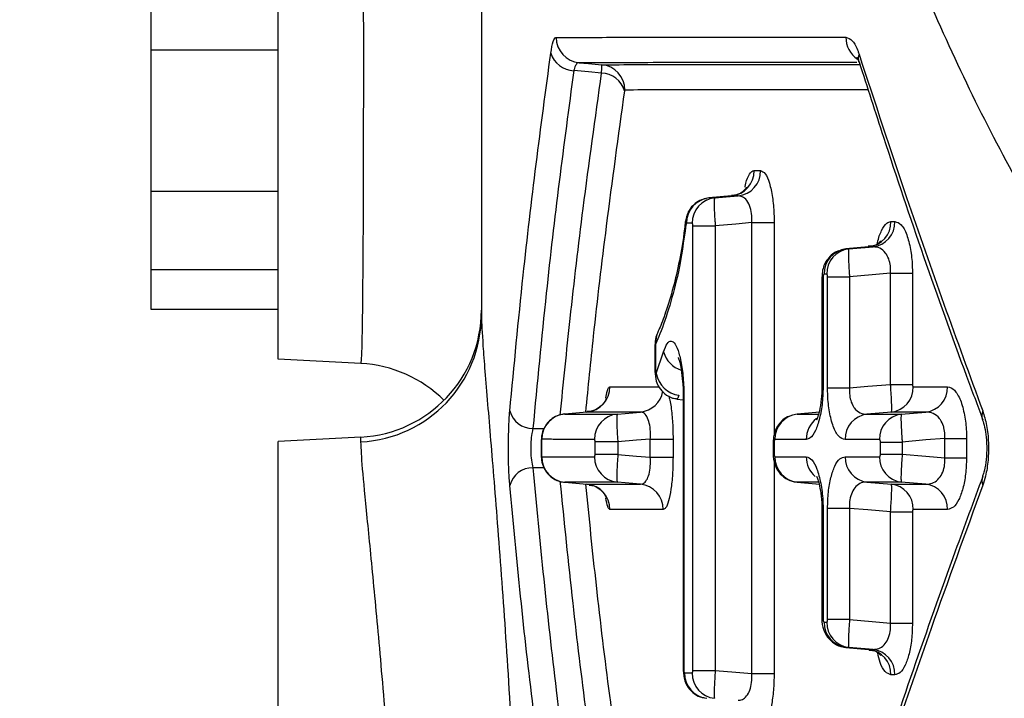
# Model space of a CAD drawing. Extents: x 0 to 8410, y 0 to 5940.
# Tile 108 of 212: x 6655 to 6693, y 2282 to 2308. Entities that reach past the tile are written whole.
import ezdxf

# ---------------------------------------------------------------- set-up
doc = ezdxf.new("R2010")
doc.units = 0
doc.header["$LTSCALE"] = 10
doc.layers.get('0').update_dxf_attribs({"linetype": 'CONTINUOUS'})
doc.styles.add('SLDTEXTSTYLE0', font='TXT', dxfattribs={"width": 0.605})
doc.dimstyles.new('SLDDIMSTYLE1', dxfattribs={"dimtxt": 50, "dimasz": 50, "dimexe": 0, "dimexo": 0.0625, "dimgap": 12.5, "dimtad": 1, "dimdec": 1, "dimrnd": 1e-09, "dimzin": 12, "dimtxsty": 'SLDTEXTSTYLE0', "dimsah": 1, "dimcen": 0.09, "dimazin": 3, "dimtfac": 1, "dimtofl": 0, "dimtmove": 0, "dimatfit": 3, "dimtolj": 1, "dimtzin": 12})

# ---------------------------------------------------------------- blocks, each defined once
blk = doc.blocks.new('_D_6')
at = {"color": 7, "linetype": 'CONTINUOUS'}
for p, q in [((6267.771, 2658.223), (6267.77, 1577.389)), ((7797.781, 2658.223), (7797.781, 1577.389)), ((6267.77, 1592.389), (7797.781, 1592.389))]:
    blk.add_line(p, q, dxfattribs=at)
for points in [[(6267.77, 1592.389), (6317.77, 1584.889), (6317.77, 1599.889)], [(7797.781, 1592.389), (7747.781, 1599.889), (7747.781, 1584.889)]]:
    blk.add_solid(points, dxfattribs=at)
at = {"color": 7, "linetype": 'CONTINUOUS', "insert": (6956.387, 1656.842), "char_height": 50, "attachment_point": 1, "rotation": 360, "style": 'SLDTEXTSTYLE0'}
blk.add_mtext('1530', dxfattribs=at)
blk = doc.blocks.new('_D_9')
at = {"color": 7, "linetype": 'CONTINUOUS'}
for p, q in [((6664.776, 2211.091), (6664.776, 2163.244)), ((7032.776, 2190.573), (7032.776, 2163.244)), ((6664.776, 2178.244), (6305.335, 2178.244)), ((7032.776, 2178.244), (6664.776, 2178.244))]:
    blk.add_line(p, q, dxfattribs=at)
for points in [[(6664.776, 2178.244), (6714.776, 2170.744), (6714.776, 2185.744)], [(7032.776, 2178.244), (6982.776, 2185.744), (6982.776, 2170.744)]]:
    blk.add_solid(points, dxfattribs=at)
at = {"color": 7, "linetype": 'CONTINUOUS', "char_height": 50, "attachment_point": 1, "style": 'SLDTEXTSTYLE0'}
for s, insert in [('368', (6305.335, 2396.17)), ('(4x M10', (6305.335, 2319.434)), ('view E-E)', (6305.335, 2242.698))]:
    blk.add_mtext(s, dxfattribs=dict(at, insert=insert))

msp = doc.modelspace()

# ---------------------------------------------------------------- linework, layer by layer
at = {"color": 7, "linetype": 'CONTINUOUS'}
for p, q in [((6672.776, 2459.424), (6672.776, 2296.565)), ((6664.776, 2294.853), (6664.776, 2334.798)), ((6682.612, 2301.27), (6681.726, 2301.192)), ((6688.001, 2299.268), (6687.112, 2299.188)), ((6659.776, 2298.375), (6659.776, 2296.812)), ((6686.171, 2298.09), (6686.171, 2293.844)), ((6659.776, 2296.812), (6664.776, 2296.812)), ((6679.598, 2295.382), (6679.598, 2294.372)), ((6668.038, 2294.682), (6664.776, 2294.853)), ((6680.466, 2293.285), (6680.706, 2293.247)), ((6680.711, 2293.372), (6680.711, 2282.612)), ((6680.74, 2293.372), (6680.711, 2293.372)), ((6676.928, 2292.772), (6676.055, 2292.695)), ((6686.076, 2292.769), (6685.19, 2292.689)), ((6668.038, 2291.786), (6664.776, 2291.615)), ((6664.776, 2231.091), (6664.776, 2291.615)), ((6675.129, 2291.598), (6675.129, 2291.107)), ((6684.251, 2291.591), (6684.251, 2291.114)), ((6676.055, 2290.011), (6676.928, 2289.933)), ((6685.19, 2290.016), (6686.075, 2289.937)), ((6686.167, 2289.073), (6686.164, 2288.862)), ((6686.171, 2288.862), (6686.171, 2284.616)), ((6687.112, 2283.517), (6688.001, 2283.437))]:
    msp.add_line(p, q, dxfattribs=at)
at = {"color": 8, "linetype": 'CONTINUOUS'}
for p, q in [((6659.776, 2307.018), (6664.776, 2307.018)), ((6683.506, 2302.267), (6683.759, 2302.267)), ((6659.776, 2301.455), (6664.776, 2301.455)), ((6681.728, 2301.191), (6681.949, 2301.191)), ((6681.949, 2301.191), (6682.876, 2301.271)), ((6682.876, 2301.271), (6682.622, 2301.271)), ((6681.066, 2300.195), (6680.844, 2300.196)), ((6681.091, 2300.098), (6681.974, 2300.098)), ((6681.091, 2282.608), (6681.091, 2300.098)), ((6681.974, 2300.098), (6681.974, 2282.608)), ((6683.408, 2300.221), (6684.289, 2300.221)), ((6683.408, 2282.485), (6683.408, 2300.221)), ((6684.289, 2300.221), (6684.289, 2291.883)), ((6688.883, 2300.265), (6689.043, 2300.265)), ((6688.018, 2299.269), (6687.116, 2299.188)), ((6687.223, 2299.188), (6688.179, 2299.269)), ((6688.179, 2299.269), (6688.018, 2299.269)), ((6687.116, 2299.188), (6687.223, 2299.188)), ((6659.776, 2298.375), (6664.776, 2298.375)), ((6686.219, 2298.09), (6686.171, 2298.09)), ((6686.219, 2298.09), (6686.219, 2293.844)), ((6686.359, 2298.192), (6686.251, 2298.192)), ((6686.391, 2293.724), (6686.391, 2298.095)), ((6686.391, 2298.095), (6687.256, 2298.095)), ((6687.256, 2298.095), (6687.256, 2293.724)), ((6688.868, 2298.232), (6689.729, 2298.232)), ((6688.868, 2293.861), (6688.868, 2298.232)), ((6689.729, 2298.232), (6689.729, 2293.861)), ((6679.623, 2295.382), (6679.598, 2295.382)), ((6679.623, 2295.382), (6679.623, 2294.372)), ((6679.656, 2294.282), (6679.944, 2295.14)), ((6679.598, 2294.372), (6679.623, 2294.372)), ((6686.219, 2293.844), (6686.171, 2293.844)), ((6688.868, 2293.861), (6689.729, 2293.861)), ((6686.391, 2293.724), (6687.256, 2293.724)), ((6680.74, 2293.372), (6680.74, 2282.612)), ((6678.124, 2292.694), (6679.03, 2292.772)), ((6686.089, 2292.77), (6685.193, 2292.689)), ((6688.901, 2292.769), (6687.942, 2292.687)), ((6689.291, 2292.687), (6690.258, 2292.769)), ((6674.802, 2292.121), (6675.235, 2292.121)), ((6668.038, 2291.602), (6668.038, 2291.786)), ((6675.137, 2291.598), (6675.129, 2291.598)), ((6675.137, 2291.598), (6675.137, 2291.107)), ((6678.142, 2291.6), (6677.246, 2291.6)), ((6677.246, 2291.106), (6677.246, 2291.6)), ((6678.142, 2291.6), (6678.142, 2291.106)), ((6679.418, 2291.709), (6680.313, 2291.709)), ((6679.418, 2290.996), (6679.418, 2291.709)), ((6680.313, 2291.709), (6680.313, 2290.996)), ((6684.251, 2291.591), (6684.292, 2291.591)), ((6684.292, 2291.591), (6684.292, 2291.114)), ((6688.469, 2291.594), (6689.326, 2291.594)), ((6688.469, 2291.111), (6688.469, 2291.594)), ((6689.326, 2291.594), (6689.326, 2291.111)), ((6691.002, 2291.736), (6691.855, 2291.736)), ((6691.002, 2290.969), (6691.002, 2291.736)), ((6691.855, 2291.736), (6691.855, 2290.969)), ((6675.137, 2291.107), (6675.129, 2291.107)), ((6678.142, 2291.106), (6677.246, 2291.106)), ((6684.251, 2291.114), (6684.292, 2291.114)), ((6688.469, 2291.111), (6689.326, 2291.111)), ((6679.418, 2290.996), (6680.313, 2290.996)), ((6684.289, 2290.901), (6684.289, 2282.485)), ((6691.002, 2290.969), (6691.855, 2290.969)), ((6675.235, 2290.584), (6674.802, 2290.584)), ((6679.03, 2289.934), (6678.124, 2290.012)), ((6685.193, 2290.016), (6686.089, 2289.936)), ((6687.942, 2290.018), (6688.901, 2289.937)), ((6690.258, 2289.937), (6689.291, 2290.019)), ((6686.171, 2288.862), (6686.219, 2288.862)), ((6686.219, 2288.862), (6686.219, 2284.616)), ((6686.391, 2284.61), (6686.391, 2288.981)), ((6687.256, 2288.981), (6686.391, 2288.981)), ((6687.256, 2288.981), (6687.256, 2284.61)), ((6688.868, 2288.844), (6689.729, 2288.844)), ((6688.868, 2284.473), (6688.868, 2288.844)), ((6689.729, 2288.844), (6689.729, 2284.473)), ((6686.171, 2284.616), (6686.219, 2284.616)), ((6686.251, 2284.513), (6686.359, 2284.513)), ((6687.256, 2284.61), (6686.391, 2284.61)), ((6688.868, 2284.473), (6689.729, 2284.473)), ((6687.223, 2283.518), (6687.116, 2283.518)), ((6687.116, 2283.518), (6688.018, 2283.436)), ((6688.179, 2283.436), (6687.223, 2283.518)), ((6688.018, 2283.436), (6688.179, 2283.436)), ((6680.74, 2282.612), (6680.711, 2282.612)), ((6681.091, 2282.608), (6681.974, 2282.608)), ((6680.764, 2282.51), (6681.066, 2282.51)), ((6683.408, 2282.485), (6684.289, 2282.485)), ((6689.043, 2282.441), (6688.883, 2282.441))]:
    msp.add_line(p, q, dxfattribs=at)
at = {"color": 8, "linetype": 'CONTINUOUS', "flags": 128}
for points in [[(6677.502, 2306.103), (6676.984, 2306.148), (6676.409, 2306.198)], [(6676.622, 2306.511), (6676.984, 2306.479), (6677.512, 2306.433)], [(6680.8, 2300.253), (6680.798, 2300.231), (6680.822, 2300.138)], [(6683.408, 2300.221), (6682.779, 2300.167), (6681.974, 2300.098)], [(6688.868, 2298.232), (6688.149, 2298.171), (6687.256, 2298.095)], [(6687.256, 2293.724), (6687.97, 2293.785), (6688.868, 2293.861)], [(6679.418, 2291.709), (6678.87, 2291.662), (6678.142, 2291.6)], [(6691.002, 2291.736), (6690.25, 2291.673), (6689.326, 2291.594)], [(6678.142, 2291.106), (6678.87, 2291.043), (6679.418, 2290.996)], [(6689.326, 2291.111), (6690.25, 2291.033), (6691.002, 2290.969)], [(6688.868, 2288.844), (6687.97, 2288.92), (6687.256, 2288.981)], [(6687.256, 2284.61), (6688.149, 2284.534), (6688.868, 2284.473)], [(6681.974, 2282.608), (6682.779, 2282.539), (6683.408, 2282.485)]]:
    msp.add_lwpolyline(points, dxfattribs=at)
at = {"color": 8, "linetype": 'CONTINUOUS'}
for centre, radius, start, end in [((6676.715, 2307.502), 0.996, 179.7384, 264.6051), ((6688.121, 2307.504), 1.01, 179.4256, 237.1002), ((6676.443, 2307.175), 0.978, 196.8338, 268.0438), ((6688.088, 2306.687), 0.487, 160.747, 197.6468), ((6677.419, 2305.442), 0.996, 359.7322, 84.6056), ((6677.464, 2305.12), 0.984, 17.0439, 87.7838), ((6682.517, 2302.254), 0.989, 276.0958, 0.7268), ((6682.77, 2302.254), 0.989, 276.1348, 0.7472), ((6682.055, 2300.208), 0.989, 96.1229, 180.7421), ((6687.901, 2300.244), 0.982, 276.8678, 1.2054), ((6688.061, 2300.244), 0.982, 276.8902, 1.2202), ((6687.233, 2298.213), 0.982, 96.8596, 181.2), ((6687.341, 2298.213), 0.982, 96.8785, 181.2082), ((6667.793, 2296.579), 4.983, 272.8151, 359.838), ((6680.444, 2295.558), 0.812, 153.8405, 185.9772), ((6680.935, 2295.398), 1.024, 194.6198, 252.7815), ((6680.694, 2294.477), 1.056, 190.6511, 261.8791), ((6676.836, 2293.765), 0.997, 275.3156, 0.213), ((6678.934, 2293.758), 0.991, 275.5477, 350.1503), ((6688.782, 2293.743), 0.981, 276.9984, 1.2845), ((6690.135, 2293.74), 0.979, 277.1989, 1.403), ((6674.798, 2293.057), 0.935, 194.6368, 270.246), ((6676.147, 2291.703), 0.997, 95.3163, 180.214), ((6678.221, 2291.705), 0.994, 95.593, 180.4017), ((6685.306, 2291.711), 0.985, 96.5847, 181.0299), ((6688.061, 2291.713), 0.981, 96.9823, 181.2711), ((6689.413, 2291.715), 0.98, 97.1782, 181.3923), ((6692.946, 2292.63), 0.487, 157.7611, 199.7737), ((6686.564, 2291.701), 1.011, 126.5584, 180.4748), ((6676.147, 2291.003), 0.997, 179.7842, 264.6872), ((6678.221, 2291.001), 0.994, 179.6001, 264.4052), ((6686.571, 2291.008), 1.019, 179.6966, 229.4321), ((6688.061, 2290.992), 0.981, 178.7289, 263.0177), ((6689.413, 2290.991), 0.98, 178.6077, 262.8218), ((6674.798, 2289.649), 0.935, 89.754, 165.3632), ((6676.836, 2288.941), 0.997, 359.787, 84.6844), ((6678.933, 2288.945), 0.994, 359.5962, 84.3994), ((6688.782, 2288.963), 0.981, 358.7155, 83.0016), ((6690.135, 2288.965), 0.979, 358.597, 82.8011), ((6692.945, 2290.076), 0.486, 159.2964, 202.2574), ((6687.341, 2284.493), 0.982, 178.7899, 263.1251), ((6687.901, 2282.461), 0.982, 358.7946, 83.1322), ((6688.061, 2282.462), 0.982, 358.7798, 83.1098), ((6682.055, 2282.497), 0.989, 179.2579, 263.8771)]:
    msp.add_arc(centre, radius, start, end, dxfattribs=at)
at = {"color": 7, "linetype": 'CONTINUOUS'}
for centre, radius, start, end in [((6681.833, 2300.208), 0.989, 96.0903, 180.7246), ((6667.776, 2296.779), 5, 273, 0), ((6667.776, 2289.689), 5, 45.1553, 87), ((6685.306, 2290.994), 0.985, 178.9683, 263.4189), ((6687.233, 2284.493), 0.982, 178.8, 263.1404), ((6681.753, 2282.498), 0.989, 179.286, 263.9183)]:
    msp.add_arc(centre, radius, start, end, dxfattribs=at)
at = {"color": 8, "linetype": 'CONTINUOUS'}
msp.add_ellipse((6667.776, 2334.75), major_axis=(-0.262, 40.069), ratio=0.00651, start_param=3.141209, end_param=4.709266, dxfattribs=at)
for points, knots in [([(6674.065, 2462.466), (6674.241, 2452.269), (6674.594, 2431.874), (6676.322, 2404.702), (6678.522, 2381.012), (6680.514, 2364.031), (6682.43, 2350.529), (6684.19, 2340.687), (6686.325, 2331.315), (6688.946, 2322.575), (6692.131, 2314.612), (6695.893, 2307.351), (6700.215, 2300.928), (6705.117, 2295.351), (6710.661, 2290.68), (6716.836, 2286.879), (6723.58, 2283.914), (6731.315, 2281.611), (6740.166, 2280.113), (6750.191, 2279.375), (6760.845, 2279.242), (6772.077, 2279.477), (6783.783, 2279.877), (6792.003, 2280.027), (6796.103, 2280.102)], [0, 0, 0, 0, 0.100255, 0.200508, 0.26732, 0.334131, 0.367995, 0.401937, 0.435797, 0.469548, 0.50429, 0.53917, 0.574056, 0.608805, 0.643851, 0.679023, 0.714215, 0.749287, 0.790862, 0.832596, 0.874483, 0.916437, 0.958323, 1, 1, 1, 1]), ([(6792.776, 2268.346), (6789.744, 2268.491), (6783.676, 2268.782), (6774.898, 2269.184), (6766.366, 2269.555), (6758.112, 2269.853), (6750.151, 2270.186), (6742.502, 2270.946), (6735.195, 2272.177), (6727.992, 2274.002), (6720.977, 2276.561), (6714.243, 2280), (6708.069, 2284.31), (6702.55, 2289.459), (6697.676, 2295.444), (6693.437, 2302.29), (6689.76, 2310.065), (6686.648, 2318.682), (6684.055, 2328.076), (6681.933, 2338.192), (6680.143, 2349.622), (6678.468, 2362.92), (6676.629, 2379.383), (6674.688, 2401.709), (6673.101, 2428.967), (6672.884, 2449.268), (6672.776, 2459.424)], [0, 0, 0, 0, 0.031089, 0.062228, 0.093476, 0.124774, 0.156205, 0.187712, 0.219382, 0.251168, 0.286723, 0.322479, 0.35847, 0.394705, 0.429809, 0.465177, 0.500823, 0.536753, 0.572201, 0.607923, 0.643933, 0.685819, 0.736314, 0.803866, 0.901882, 1, 1, 1, 1]), ([(6675.506, 2306.892), (6675.537, 2307.064), (6675.593, 2307.382), (6675.673, 2307.5), (6675.713, 2307.506), (6675.719, 2307.507)], [0, 0, 0, 0, 0.494876, 0.919468, 1, 1, 1, 1]), ([(6675.719, 2307.507), (6676.565, 2307.508), (6678.314, 2307.509), (6682.086, 2307.511), (6685.434, 2307.513), (6687.111, 2307.514)], [0, 0, 0, 0, 0.318675, 0.658723, 1, 1, 1, 1]), ([(6687.111, 2307.514), (6687.202, 2307.483), (6687.374, 2307.424), (6687.542, 2307.1), (6687.615, 2306.885), (6687.628, 2306.847)], [0, 0, 0, 0, 0.476289, 0.907473, 1, 1, 1, 1]), ([(6673.893, 2292.82), (6674.062, 2294.596), (6674.37, 2297.83), (6674.916, 2302.52), (6675.31, 2305.435), (6675.506, 2306.892)], [0, 0, 0, 0, 0.378668, 0.689315, 1, 1, 1, 1]), ([(6687.628, 2306.847), (6688.245, 2304.97), (6689.322, 2301.693), (6690.956, 2297.015), (6691.982, 2294.214), (6692.495, 2292.814)], [0, 0, 0, 0, 0.4012787, 0.7006216, 1, 1, 1, 1]), ([(6676.409, 2306.198), (6676.213, 2304.74), (6675.821, 2301.824), (6675.277, 2297.132), (6674.971, 2293.898), (6674.802, 2292.121)], [0, 0, 0, 0, 0.310692, 0.621339, 1, 1, 1, 1]), ([(6676.622, 2306.511), (6676.615, 2306.511), (6676.57, 2306.51), (6676.496, 2306.452), (6676.436, 2306.313), (6676.413, 2306.214), (6676.409, 2306.198)], [0, 0, 0, 0, 0.081784, 0.50906, 0.918873, 1, 1, 1, 1]), ([(6687.539, 2306.518), (6686.021, 2306.517), (6682.84, 2306.515), (6679.209, 2306.512), (6677.465, 2306.511), (6676.622, 2306.511)], [0, 0, 0, 0, 0.320373, 0.671213, 1, 1, 1, 1]), ([(6677.502, 2306.103), (6677.507, 2306.193), (6677.516, 2306.361), (6677.515, 2306.428), (6677.513, 2306.433), (6677.512, 2306.433)], [0, 0, 0, 0, 0.49684, 0.920216, 1, 1, 1, 1]), ([(6677.512, 2306.433), (6678.426, 2306.434), (6680.25, 2306.434), (6683.722, 2306.435), (6686.527, 2306.436), (6687.667, 2306.436)], [0, 0, 0, 0, 0.373345, 0.74534, 1, 1, 1, 1]), ([(6675.877, 2292.647), (6676.003, 2293.915), (6676.274, 2296.626), (6676.806, 2301.111), (6677.254, 2304.328), (6677.502, 2306.103)], [0, 0, 0, 0, 0.282675, 0.604386, 1, 1, 1, 1]), ([(6678.404, 2305.408), (6678.158, 2303.633), (6677.711, 2300.415), (6677.212, 2296.201), (6676.968, 2293.762), (6676.869, 2292.767)], [0, 0, 0, 0, 0.421232, 0.763768, 1, 1, 1, 1]), ([(6678.414, 2305.437), (6678.414, 2305.437), (6678.412, 2305.437), (6678.408, 2305.431), (6678.406, 2305.416), (6678.404, 2305.408)], [0, 0, 0, 0, 0.080264, 0.504842, 1, 1, 1, 1]), ([(6687.989, 2305.44), (6687.043, 2305.44), (6684.443, 2305.439), (6681.147, 2305.438), (6679.326, 2305.438), (6678.414, 2305.437)], [0, 0, 0, 0, 0.222061, 0.610327, 1, 1, 1, 1]), ([(6683.143, 2301.627), (6683.144, 2301.63), (6683.176, 2301.83), (6683.283, 2302.078), (6683.41, 2302.254), (6683.487, 2302.264), (6683.506, 2302.267)], [0, 0, 0, 0, 0.007025, 0.432958, 0.86254, 1, 1, 1, 1]), ([(6683.759, 2302.267), (6683.821, 2302.242), (6683.945, 2302.194), (6684.111, 2301.808), (6684.23, 2301.248), (6684.283, 2300.682), (6684.288, 2300.337), (6684.289, 2300.221)], [0, 0, 0, 0, 0.231173, 0.462888, 0.684879, 0.894174, 1, 1, 1, 1]), ([(6682.622, 2301.271), (6682.428, 2301.254), (6682.13, 2301.227), (6681.832, 2301.201), (6681.728, 2301.191)], [0, 0, 0, 0, 0.649953, 1, 1, 1, 1]), ([(6681.949, 2301.191), (6681.943, 2301.175), (6681.932, 2301.142), (6681.929, 2300.932), (6681.939, 2300.636), (6681.956, 2300.34), (6681.97, 2300.159), (6681.974, 2300.098)], [0, 0, 0, 0, 0.224667, 0.4539539, 0.6775903, 0.8908447, 1, 1, 1, 1]), ([(6683.408, 2300.221), (6683.411, 2300.282), (6683.42, 2300.463), (6683.38, 2300.764), (6683.262, 2301.054), (6683.085, 2301.244), (6682.947, 2301.262), (6682.876, 2301.271)], [0, 0, 0, 0, 0.100782, 0.29965, 0.516658, 0.753967, 1, 1, 1, 1]), ([(6680.822, 2300.138), (6680.729, 2299.492), (6680.555, 2298.278), (6680.18, 2296.929), (6679.879, 2296.011), (6679.69, 2295.594), (6679.636, 2295.474)], [0, 0, 0, 0, 0.317235, 0.596914, 0.883874, 1, 1, 1, 1]), ([(6680.844, 2300.196), (6680.843, 2300.195), (6680.839, 2300.195), (6680.833, 2300.187), (6680.826, 2300.167), (6680.823, 2300.148), (6680.822, 2300.138)], [0, 0, 0, 0, 0.093377, 0.397804, 0.699051, 1, 1, 1, 1]), ([(6681.091, 2300.098), (6681.091, 2300.104), (6681.091, 2300.12), (6681.088, 2300.147), (6681.083, 2300.174), (6681.075, 2300.192), (6681.069, 2300.194), (6681.066, 2300.195)], [0, 0, 0, 0, 0.106941, 0.315578, 0.536961, 0.768556, 1, 1, 1, 1]), ([(6688.352, 2299.397), (6688.353, 2299.408), (6688.39, 2299.629), (6688.517, 2299.938), (6688.699, 2300.224), (6688.829, 2300.253), (6688.883, 2300.265)], [0, 0, 0, 0, 0.018198, 0.37517, 0.740295, 1, 1, 1, 1]), ([(6689.043, 2300.265), (6689.125, 2300.24), (6689.29, 2300.19), (6689.509, 2299.788), (6689.661, 2299.21), (6689.723, 2298.653), (6689.728, 2298.329), (6689.729, 2298.232)], [0, 0, 0, 0, 0.239826, 0.480383, 0.706, 0.912475, 1, 1, 1, 1]), ([(6688.868, 2298.232), (6688.87, 2298.283), (6688.877, 2298.43), (6688.854, 2298.597), (6688.799, 2298.801), (6688.742, 2298.923), (6688.619, 2299.098), (6688.447, 2299.245), (6688.27, 2299.261), (6688.179, 2299.269)], [0, 0, 0, 0, 0.0811823, 0.2346691, 0.2732609, 0.456816, 0.4920568, 0.7402504, 1, 1, 1, 1]), ([(6687.223, 2299.188), (6687.218, 2299.17), (6687.208, 2299.135), (6687.209, 2298.913), (6687.221, 2298.607), (6687.239, 2298.317), (6687.252, 2298.147), (6687.256, 2298.095)], [0, 0, 0, 0, 0.230079, 0.466914, 0.69526, 0.908017, 1, 1, 1, 1]), ([(6686.251, 2298.192), (6686.248, 2298.192), (6686.242, 2298.19), (6686.233, 2298.177), (6686.225, 2298.154), (6686.22, 2298.124), (6686.219, 2298.101), (6686.219, 2298.09)], [0, 0, 0, 0, 0.1550351, 0.3727398, 0.5848424, 0.7925692, 1, 1, 1, 1]), ([(6686.391, 2298.095), (6686.391, 2298.1), (6686.391, 2298.116), (6686.388, 2298.142), (6686.381, 2298.17), (6686.371, 2298.189), (6686.363, 2298.191), (6686.359, 2298.192)], [0, 0, 0, 0, 0.089043, 0.294996, 0.519738, 0.760082, 1, 1, 1, 1]), ([(6672.776, 2296.565), (6672.789, 2296.238), (6672.814, 2295.574), (6673.003, 2293.279), (6673.267, 2290.133), (6673.573, 2286.234), (6673.888, 2281.614), (6674.166, 2276.468), (6674.387, 2270.858), (6674.452, 2266.934), (6674.485, 2264.945)], [0, 0, 0, 0, 0.126244, 0.25661, 0.378547, 0.50405, 0.626019, 0.751444, 0.873991, 1, 1, 1, 1]), ([(6679.636, 2295.474), (6679.635, 2295.472), (6679.632, 2295.464), (6679.627, 2295.446), (6679.623, 2295.416), (6679.623, 2295.393), (6679.623, 2295.382)], [0, 0, 0, 0, 0.124414, 0.418174, 0.709092, 1, 1, 1, 1]), ([(6679.944, 2295.14), (6679.989, 2295.262), (6680.078, 2295.507), (6680.24, 2295.6), (6680.402, 2295.472), (6680.551, 2295.114), (6680.668, 2294.558), (6680.731, 2293.942), (6680.737, 2293.532), (6680.74, 2293.372)], [0, 0, 0, 0, 0.145259, 0.290559, 0.437558, 0.588338, 0.742785, 0.899021, 1, 1, 1, 1]), ([(6679.623, 2294.372), (6679.623, 2294.37), (6679.623, 2294.355), (6679.624, 2294.33), (6679.629, 2294.3), (6679.635, 2294.279), (6679.642, 2294.269), (6679.65, 2294.268), (6679.654, 2294.278), (6679.656, 2294.282)], [0, 0, 0, 0, 0.037655, 0.201831, 0.365835, 0.527619, 0.686364, 0.843164, 1, 1, 1, 1]), ([(6686.219, 2293.844), (6686.211, 2293.607), (6686.197, 2293.133), (6686.084, 2292.5), (6685.919, 2292.01), (6685.731, 2291.735), (6685.605, 2291.705), (6685.553, 2291.693)], [0, 0, 0, 0, 0.207855, 0.415693, 0.628117, 0.845946, 1, 1, 1, 1]), ([(6688.901, 2292.769), (6688.906, 2292.787), (6688.916, 2292.823), (6688.915, 2293.046), (6688.902, 2293.354), (6688.884, 2293.643), (6688.872, 2293.812), (6688.868, 2293.861)], [0, 0, 0, 0, 0.230896, 0.468909, 0.697926, 0.910547, 1, 1, 1, 1]), ([(6689.729, 2293.861), (6689.729, 2293.857), (6689.73, 2293.842), (6689.733, 2293.815), (6689.74, 2293.787), (6689.75, 2293.768), (6689.758, 2293.766), (6689.763, 2293.765)], [0, 0, 0, 0, 0.086791, 0.292881, 0.518204, 0.759517, 1, 1, 1, 1]), ([(6677.671, 2293.313), (6677.677, 2293.36), (6677.705, 2293.57), (6677.763, 2293.728), (6677.813, 2293.757), (6677.832, 2293.768)], [0, 0, 0, 0, 0.1493722, 0.665768, 1, 1, 1, 1]), ([(6677.832, 2293.768), (6678.04, 2293.768), (6678.45, 2293.768), (6679.095, 2293.768), (6679.555, 2293.768), (6679.755, 2293.768)], [0, 0, 0, 0, 0.36674, 0.723389, 1, 1, 1, 1]), ([(6680.134, 2293.412), (6680.148, 2293.373), (6680.201, 2293.226), (6680.265, 2292.764), (6680.308, 2292.202), (6680.312, 2291.84), (6680.313, 2291.709)], [0, 0, 0, 0, 0.125055, 0.473595, 0.809526, 1, 1, 1, 1]), ([(6680.545, 2293.432), (6680.526, 2293.377), (6680.495, 2293.287), (6680.475, 2293.292), (6680.468, 2293.295)], [0, 0, 0, 0, 0.6084736, 1, 1, 1, 1]), ([(6687.08, 2291.692), (6686.996, 2291.717), (6686.827, 2291.767), (6686.609, 2292.167), (6686.458, 2292.745), (6686.397, 2293.301), (6686.393, 2293.627), (6686.391, 2293.724)], [0, 0, 0, 0, 0.240555, 0.481514, 0.706163, 0.911687, 1, 1, 1, 1]), ([(6687.256, 2293.724), (6687.253, 2293.673), (6687.246, 2293.525), (6687.269, 2293.358), (6687.322, 2293.154), (6687.378, 2293.033), (6687.499, 2292.859), (6687.67, 2292.711), (6687.85, 2292.696), (6687.942, 2292.687)], [0, 0, 0, 0, 0.082215, 0.236641, 0.273897, 0.456352, 0.491597, 0.739611, 1, 1, 1, 1]), ([(6689.763, 2293.765), (6689.943, 2293.765), (6690.385, 2293.765), (6690.843, 2293.764), (6691.114, 2293.764)], [0, 0, 0, 0, 0.406706, 1, 1, 1, 1]), ([(6691.114, 2293.764), (6691.204, 2293.739), (6691.384, 2293.688), (6691.622, 2293.28), (6691.786, 2292.694), (6691.85, 2292.142), (6691.854, 2291.825), (6691.855, 2291.736)], [0, 0, 0, 0, 0.243273, 0.487352, 0.714285, 0.919549, 1, 1, 1, 1]), ([(6673.893, 2289.885), (6673.88, 2290.067), (6673.853, 2290.432), (6673.837, 2291.127), (6673.841, 2291.83), (6673.862, 2292.415), (6673.884, 2292.704), (6673.893, 2292.82)], [0, 0, 0, 0, 0.216007, 0.431926, 0.645268, 0.857678, 1, 1, 1, 1]), ([(6676.055, 2292.695), (6676.253, 2292.695), (6676.649, 2292.695), (6677.338, 2292.694), (6677.858, 2292.694), (6678.124, 2292.694)], [0, 0, 0, 0, 0.328161, 0.65624, 1, 1, 1, 1]), ([(6679.03, 2292.772), (6678.77, 2292.772), (6678.249, 2292.772), (6677.547, 2292.772), (6677.136, 2292.772), (6676.928, 2292.772)], [0, 0, 0, 0, 0.330277, 0.660467, 1, 1, 1, 1]), ([(6678.124, 2292.694), (6678.118, 2292.679), (6678.105, 2292.648), (6678.1, 2292.446), (6678.107, 2292.157), (6678.123, 2291.857), (6678.137, 2291.668), (6678.142, 2291.6)], [0, 0, 0, 0, 0.220755, 0.444582, 0.664628, 0.878059, 1, 1, 1, 1]), ([(6679.418, 2291.709), (6679.422, 2291.778), (6679.432, 2291.968), (6679.403, 2292.271), (6679.317, 2292.556), (6679.187, 2292.743), (6679.083, 2292.762), (6679.03, 2292.772)], [0, 0, 0, 0, 0.116316, 0.320672, 0.53629, 0.765017, 1, 1, 1, 1]), ([(6685.193, 2292.689), (6685.431, 2292.689), (6685.708, 2292.689), (6685.995, 2292.689), (6686.034, 2292.689)], [0, 0, 0, 0, 0.863449, 1, 1, 1, 1]), ([(6687.942, 2292.687), (6688.204, 2292.687), (6688.647, 2292.687), (6689.105, 2292.687), (6689.291, 2292.687)], [0, 0, 0, 0, 0.592723, 1, 1, 1, 1]), ([(6690.258, 2292.769), (6689.986, 2292.769), (6689.526, 2292.769), (6689.082, 2292.769), (6688.901, 2292.769)], [0, 0, 0, 0, 0.593296, 1, 1, 1, 1]), ([(6689.291, 2292.687), (6689.286, 2292.669), (6689.277, 2292.632), (6689.279, 2292.406), (6689.292, 2292.095), (6689.31, 2291.808), (6689.322, 2291.642), (6689.326, 2291.594)], [0, 0, 0, 0, 0.232249, 0.472132, 0.702295, 0.914749, 1, 1, 1, 1]), ([(6691.002, 2291.736), (6691.004, 2291.783), (6691.011, 2291.928), (6690.986, 2292.092), (6690.928, 2292.295), (6690.868, 2292.417), (6690.735, 2292.595), (6690.548, 2292.744), (6690.356, 2292.76), (6690.258, 2292.769)], [0, 0, 0, 0, 0.0739218, 0.228931, 0.2631425, 0.4442443, 0.4824367, 0.7349305, 1, 1, 1, 1]), ([(6692.495, 2292.814), (6692.55, 2292.633), (6692.662, 2292.27), (6692.732, 2291.577), (6692.716, 2290.879), (6692.627, 2290.297), (6692.533, 2290.009), (6692.495, 2289.891)], [0, 0, 0, 0, 0.216308, 0.4325912, 0.6448774, 0.8556326, 1, 1, 1, 1]), ([(6674.802, 2292.121), (6674.787, 2292.061), (6674.751, 2291.911), (6674.716, 2291.604), (6674.71, 2291.234), (6674.737, 2290.868), (6674.78, 2290.679), (6674.802, 2290.584)], [0, 0, 0, 0, 0.143934, 0.356042, 0.567427, 0.782183, 1, 1, 1, 1]), ([(6669.778, 2264.44), (6669.745, 2266.104), (6669.679, 2269.479), (6669.457, 2274.265), (6669.172, 2278.73), (6668.854, 2282.671), (6668.54, 2286.055), (6668.273, 2288.738), (6668.078, 2290.735), (6668.051, 2291.31), (6668.038, 2291.602)], [0, 0, 0, 0, 0.121588, 0.246739, 0.36835, 0.493449, 0.615752, 0.741578, 0.868776, 1, 1, 1, 1]), ([(6675.15, 2291.699), (6675.15, 2291.698), (6675.147, 2291.697), (6675.143, 2291.685), (6675.14, 2291.662), (6675.138, 2291.632), (6675.138, 2291.609), (6675.137, 2291.598)], [0, 0, 0, 0, 0.139261, 0.35461, 0.570086, 0.785154, 1, 1, 1, 1]), ([(6677.228, 2291.698), (6676.96, 2291.698), (6676.438, 2291.698), (6675.747, 2291.699), (6675.349, 2291.699), (6675.15, 2291.699)], [0, 0, 0, 0, 0.343759, 0.671839, 1, 1, 1, 1]), ([(6677.246, 2291.6), (6677.246, 2291.606), (6677.245, 2291.623), (6677.243, 2291.65), (6677.239, 2291.676), (6677.234, 2291.694), (6677.23, 2291.697), (6677.228, 2291.698)], [0, 0, 0, 0, 0.120532, 0.331072, 0.549526, 0.774856, 1, 1, 1, 1]), ([(6684.321, 2291.693), (6684.319, 2291.693), (6684.313, 2291.691), (6684.305, 2291.679), (6684.298, 2291.655), (6684.293, 2291.625), (6684.292, 2291.602), (6684.292, 2291.591)], [0, 0, 0, 0, 0.151676, 0.368985, 0.581895, 0.791038, 1, 1, 1, 1]), ([(6685.553, 2291.693), (6685.384, 2291.693), (6684.965, 2291.693), (6684.562, 2291.693), (6684.321, 2291.693)], [0, 0, 0, 0, 0.404331, 1, 1, 1, 1]), ([(6688.434, 2291.691), (6688.247, 2291.691), (6687.788, 2291.691), (6687.343, 2291.691), (6687.08, 2291.692)], [0, 0, 0, 0, 0.407276, 1, 1, 1, 1]), ([(6688.469, 2291.594), (6688.469, 2291.599), (6688.469, 2291.614), (6688.466, 2291.64), (6688.458, 2291.668), (6688.447, 2291.687), (6688.438, 2291.69), (6688.434, 2291.691)], [0, 0, 0, 0, 0.082129, 0.287006, 0.513006, 0.756741, 1, 1, 1, 1]), ([(6675.137, 2291.107), (6675.137, 2291.1), (6675.138, 2291.081), (6675.139, 2291.053), (6675.142, 2291.027), (6675.146, 2291.01), (6675.149, 2291.008), (6675.15, 2291.007)], [0, 0, 0, 0, 0.142714, 0.357675, 0.571985, 0.785913, 1, 1, 1, 1]), ([(6677.228, 2291.008), (6677.229, 2291.009), (6677.233, 2291.01), (6677.238, 2291.022), (6677.242, 2291.045), (6677.245, 2291.073), (6677.245, 2291.095), (6677.246, 2291.106)], [0, 0, 0, 0, 0.1646519, 0.3777043, 0.5855889, 0.7928533, 1, 1, 1, 1]), ([(6678.142, 2291.106), (6678.134, 2290.987), (6678.117, 2290.75), (6678.103, 2290.432), (6678.1, 2290.185), (6678.108, 2290.04), (6678.119, 2290.02), (6678.124, 2290.012)], [0, 0, 0, 0, 0.209864, 0.419635, 0.628002, 0.838811, 1, 1, 1, 1]), ([(6684.292, 2291.114), (6684.292, 2291.107), (6684.292, 2291.089), (6684.296, 2291.06), (6684.302, 2291.034), (6684.311, 2291.016), (6684.318, 2291.013), (6684.321, 2291.012)], [0, 0, 0, 0, 0.1289022, 0.3446789, 0.5633669, 0.781602, 1, 1, 1, 1]), ([(6688.434, 2291.015), (6688.438, 2291.016), (6688.445, 2291.017), (6688.455, 2291.031), (6688.463, 2291.053), (6688.468, 2291.08), (6688.469, 2291.101), (6688.469, 2291.111)], [0, 0, 0, 0, 0.203769, 0.414937, 0.612214, 0.806065, 1, 1, 1, 1]), ([(6689.326, 2291.111), (6689.318, 2290.999), (6689.301, 2290.774), (6689.285, 2290.469), (6689.278, 2290.225), (6689.279, 2290.059), (6689.287, 2290.032), (6689.291, 2290.019)], [0, 0, 0, 0, 0.201481, 0.401311, 0.599649, 0.805812, 1, 1, 1, 1]), ([(6675.15, 2291.007), (6675.349, 2291.007), (6675.747, 2291.007), (6676.438, 2291.007), (6676.96, 2291.008), (6677.228, 2291.008)], [0, 0, 0, 0, 0.328161, 0.656241, 1, 1, 1, 1]), ([(6679.03, 2289.934), (6679.069, 2289.939), (6679.157, 2289.949), (6679.279, 2290.081), (6679.376, 2290.318), (6679.431, 2290.637), (6679.422, 2290.877), (6679.418, 2290.996)], [0, 0, 0, 0, 0.17321, 0.39128, 0.597617, 0.799024, 1, 1, 1, 1]), ([(6680.313, 2290.996), (6680.309, 2290.769), (6680.301, 2290.315), (6680.237, 2289.709), (6680.142, 2289.246), (6680.033, 2288.98), (6679.959, 2288.951), (6679.927, 2288.938)], [0, 0, 0, 0, 0.207369, 0.414598, 0.622085, 0.834785, 1, 1, 1, 1]), ([(6684.321, 2291.012), (6684.562, 2291.012), (6684.965, 2291.013), (6685.384, 2291.013), (6685.553, 2291.013)], [0, 0, 0, 0, 0.595669, 1, 1, 1, 1]), ([(6685.553, 2291.013), (6685.627, 2290.988), (6685.777, 2290.939), (6685.978, 2290.558), (6686.131, 2289.998), (6686.209, 2289.394), (6686.216, 2289.005), (6686.219, 2288.862)], [0, 0, 0, 0, 0.2192001, 0.4381852, 0.657656, 0.8737742, 1, 1, 1, 1]), ([(6686.391, 2288.981), (6686.398, 2289.199), (6686.411, 2289.636), (6686.516, 2290.219), (6686.672, 2290.673), (6686.868, 2290.962), (6687.011, 2290.997), (6687.08, 2291.014)], [0, 0, 0, 0, 0.196012, 0.392117, 0.590918, 0.802185, 1, 1, 1, 1]), ([(6687.08, 2291.014), (6687.343, 2291.014), (6687.788, 2291.014), (6688.247, 2291.015), (6688.434, 2291.015)], [0, 0, 0, 0, 0.592724, 1, 1, 1, 1]), ([(6690.258, 2289.937), (6690.341, 2289.942), (6690.506, 2289.953), (6690.727, 2290.095), (6690.898, 2290.323), (6690.993, 2290.608), (6691.01, 2290.836), (6691.003, 2290.949), (6691.002, 2290.969)], [0, 0, 0, 0, 0.224248, 0.445804, 0.640592, 0.821887, 0.967896, 1, 1, 1, 1]), ([(6691.855, 2290.969), (6691.848, 2290.753), (6691.834, 2290.322), (6691.721, 2289.746), (6691.554, 2289.293), (6691.343, 2288.996), (6691.19, 2288.959), (6691.114, 2288.941)], [0, 0, 0, 0, 0.193787, 0.387349, 0.583994, 0.794912, 1, 1, 1, 1]), ([(6674.802, 2290.584), (6674.939, 2289.126), (6675.213, 2286.211), (6675.74, 2281.519), (6676.172, 2278.285), (6676.409, 2276.508)], [0, 0, 0, 0, 0.310679, 0.621325, 1, 1, 1, 1]), ([(6677.502, 2276.603), (6677.299, 2278.046), (6676.894, 2280.932), (6676.346, 2285.417), (6676.039, 2288.459), (6675.878, 2290.058)], [0, 0, 0, 0, 0.321755, 0.643478, 1, 1, 1, 1]), ([(6678.124, 2290.012), (6677.858, 2290.012), (6677.338, 2290.011), (6676.649, 2290.011), (6676.253, 2290.011), (6676.055, 2290.011)], [0, 0, 0, 0, 0.34376, 0.671839, 1, 1, 1, 1]), ([(6676.871, 2289.938), (6677.005, 2288.612), (6677.284, 2285.841), (6677.799, 2281.628), (6678.202, 2278.741), (6678.404, 2277.297)], [0, 0, 0, 0, 0.3148757, 0.6574161, 1, 1, 1, 1]), ([(6676.928, 2289.933), (6677.136, 2289.933), (6677.547, 2289.933), (6678.249, 2289.934), (6678.77, 2289.934), (6679.03, 2289.934)], [0, 0, 0, 0, 0.339533, 0.669723, 1, 1, 1, 1]), ([(6686.035, 2290.017), (6685.996, 2290.017), (6685.708, 2290.017), (6685.431, 2290.016), (6685.193, 2290.016)], [0, 0, 0, 0, 0.138026, 1, 1, 1, 1]), ([(6687.942, 2290.018), (6687.866, 2290.013), (6687.712, 2290.003), (6687.507, 2289.864), (6687.347, 2289.634), (6687.26, 2289.344), (6687.247, 2289.113), (6687.254, 2288.999), (6687.256, 2288.981)], [0, 0, 0, 0, 0.2149858, 0.4357617, 0.6325489, 0.8175461, 0.9706708, 1, 1, 1, 1]), ([(6689.291, 2290.019), (6689.105, 2290.019), (6688.647, 2290.019), (6688.204, 2290.018), (6687.942, 2290.018)], [0, 0, 0, 0, 0.407277, 1, 1, 1, 1]), ([(6688.868, 2288.844), (6688.876, 2288.958), (6688.892, 2289.184), (6688.908, 2289.489), (6688.916, 2289.734), (6688.914, 2289.898), (6688.905, 2289.924), (6688.901, 2289.937)], [0, 0, 0, 0, 0.202369, 0.403267, 0.602674, 0.809307, 1, 1, 1, 1]), ([(6688.901, 2289.937), (6689.082, 2289.937), (6689.526, 2289.937), (6689.986, 2289.937), (6690.258, 2289.937)], [0, 0, 0, 0, 0.406704, 1, 1, 1, 1]), ([(6675.506, 2275.813), (6675.268, 2277.59), (6674.835, 2280.823), (6674.305, 2285.514), (6674.031, 2288.428), (6673.893, 2289.885)], [0, 0, 0, 0, 0.378668, 0.689314, 1, 1, 1, 1]), ([(6692.495, 2289.891), (6691.81, 2288.014), (6690.613, 2284.737), (6689.003, 2280.06), (6688.086, 2277.259), (6687.628, 2275.858)], [0, 0, 0, 0, 0.40128, 0.700623, 1, 1, 1, 1]), ([(6677.832, 2288.937), (6677.802, 2288.958), (6677.741, 2288.999), (6677.691, 2289.262), (6677.667, 2289.392)], [0, 0, 0, 0, 0.504245, 1, 1, 1, 1]), ([(6679.927, 2288.938), (6679.667, 2288.938), (6679.148, 2288.938), (6678.449, 2288.937), (6678.04, 2288.937), (6677.832, 2288.937)], [0, 0, 0, 0, 0.330277, 0.660467, 1, 1, 1, 1]), ([(6689.763, 2288.941), (6689.759, 2288.94), (6689.752, 2288.938), (6689.743, 2288.924), (6689.735, 2288.903), (6689.73, 2288.875), (6689.73, 2288.854), (6689.729, 2288.844)], [0, 0, 0, 0, 0.1990078, 0.4099114, 0.608325, 0.8040212, 1, 1, 1, 1]), ([(6691.114, 2288.941), (6690.843, 2288.941), (6690.385, 2288.941), (6689.943, 2288.941), (6689.763, 2288.941)], [0, 0, 0, 0, 0.593294, 1, 1, 1, 1]), ([(6686.219, 2284.616), (6686.219, 2284.609), (6686.219, 2284.591), (6686.223, 2284.562), (6686.23, 2284.535), (6686.24, 2284.517), (6686.247, 2284.515), (6686.251, 2284.513)], [0, 0, 0, 0, 0.125475, 0.341362, 0.560868, 0.78035, 1, 1, 1, 1]), ([(6686.359, 2284.513), (6686.362, 2284.514), (6686.369, 2284.516), (6686.378, 2284.53), (6686.385, 2284.551), (6686.39, 2284.579), (6686.391, 2284.6), (6686.391, 2284.61)], [0, 0, 0, 0, 0.19688, 0.408424, 0.607555, 0.80374, 1, 1, 1, 1]), ([(6687.256, 2284.61), (6687.247, 2284.496), (6687.231, 2284.269), (6687.215, 2283.963), (6687.208, 2283.718), (6687.21, 2283.556), (6687.219, 2283.53), (6687.223, 2283.518)], [0, 0, 0, 0, 0.20293, 0.404499, 0.604581, 0.811581, 1, 1, 1, 1]), ([(6688.179, 2283.436), (6688.254, 2283.442), (6688.406, 2283.452), (6688.612, 2283.592), (6688.773, 2283.822), (6688.862, 2284.111), (6688.876, 2284.341), (6688.869, 2284.454), (6688.868, 2284.473)], [0, 0, 0, 0, 0.215246, 0.436521, 0.63339, 0.818032, 0.969774, 1, 1, 1, 1]), ([(6689.729, 2284.473), (6689.723, 2284.256), (6689.709, 2283.821), (6689.603, 2283.239), (6689.446, 2282.784), (6689.251, 2282.493), (6689.111, 2282.458), (6689.043, 2282.441)], [0, 0, 0, 0, 0.196164, 0.392105, 0.590676, 0.802001, 1, 1, 1, 1]), ([(6688.883, 2282.441), (6688.807, 2282.466), (6688.655, 2282.518), (6688.471, 2282.842), (6688.394, 2283.168), (6688.363, 2283.298)], [0, 0, 0, 0, 0.374889, 0.750006, 1, 1, 1, 1]), ([(6680.74, 2282.612), (6680.74, 2282.605), (6680.74, 2282.586), (6680.743, 2282.557), (6680.749, 2282.531), (6680.756, 2282.513), (6680.762, 2282.511), (6680.764, 2282.51)], [0, 0, 0, 0, 0.135124, 0.350752, 0.567485, 0.78367, 1, 1, 1, 1]), ([(6681.066, 2282.51), (6681.068, 2282.511), (6681.073, 2282.512), (6681.08, 2282.525), (6681.086, 2282.547), (6681.09, 2282.576), (6681.091, 2282.597), (6681.091, 2282.608)], [0, 0, 0, 0, 0.178672, 0.391131, 0.595224, 0.797649, 1, 1, 1, 1]), ([(6681.974, 2282.608), (6681.966, 2282.491), (6681.949, 2282.258), (6681.934, 2281.945), (6681.929, 2281.7), (6681.934, 2281.547), (6681.945, 2281.524), (6681.949, 2281.514)], [0, 0, 0, 0, 0.206807, 0.412983, 0.617702, 0.826848, 1, 1, 1, 1]), ([(6682.876, 2281.435), (6682.931, 2281.44), (6683.049, 2281.451), (6683.211, 2281.585), (6683.339, 2281.819), (6683.416, 2282.132), (6683.411, 2282.368), (6683.408, 2282.485)], [0, 0, 0, 0, 0.19164, 0.411579, 0.613871, 0.807762, 1, 1, 1, 1]), ([(6684.289, 2282.485), (6684.284, 2282.262), (6684.273, 2281.816), (6684.187, 2281.222), (6684.062, 2280.763), (6683.912, 2280.486), (6683.807, 2280.454), (6683.759, 2280.439)], [0, 0, 0, 0, 0.2024546, 0.404727, 0.6083202, 0.820513, 1, 1, 1, 1])]:
    msp.add_open_spline(points, degree=3, knots=knots, dxfattribs=at)
at = {"color": 7, "linetype": 'CONTINUOUS'}
for points, knots in [([(6659.776, 2336.938), (6659.776, 2334.882), (6659.776, 2330.771), (6659.776, 2324.73), (6659.776, 2318.615), (6659.776, 2312.528), (6659.776, 2308.86), (6659.776, 2307.018)], [0, 0, 0, 0, 0.186762, 0.373572, 0.559876, 0.778903, 1, 1, 1, 1]), ([(6659.776, 2307.018), (6659.776, 2306.304), (6659.776, 2304.875), (6659.776, 2302.982), (6659.776, 2302.035), (6659.776, 2301.455)], [0, 0, 0, 0, 0.279381, 0.558934, 1, 1, 1, 1]), ([(6687.551, 2306.722), (6687.549, 2306.725), (6687.543, 2306.733), (6687.581, 2306.668), (6687.61, 2306.571), (6687.623, 2306.531)], [0, 0, 0, 0, 0.220625, 0.668827, 1, 1, 1, 1]), ([(6687.633, 2306.541), (6687.95, 2305.555), (6689.275, 2301.437), (6690.887, 2296.744), (6692.286, 2293.042), (6692.503, 2292.469)], [0, 0, 0, 0, 0.210258, 0.877668, 1, 1, 1, 1]), ([(6683.207, 2301.607), (6683.207, 2301.609), (6683.213, 2301.623), (6683.189, 2301.571), (6683.085, 2301.456), (6682.874, 2301.307), (6682.687, 2301.293), (6682.608, 2301.287)], [0, 0, 0, 0, 0.018201, 0.232428, 0.454854, 0.769987, 1, 1, 1, 1]), ([(6659.776, 2301.455), (6659.776, 2300.854), (6659.776, 2299.781), (6659.776, 2298.805), (6659.776, 2298.375)], [0, 0, 0, 0, 0.559994, 1, 1, 1, 1]), ([(6681.625, 2301.16), (6681.56, 2301.15), (6681.397, 2301.126), (6681.183, 2300.986), (6681.002, 2300.8), (6680.886, 2300.6), (6680.818, 2300.399), (6680.802, 2300.265), (6680.794, 2300.2)], [0, 0, 0, 0, 0.141771, 0.357161, 0.538877, 0.704587, 0.85655, 1, 1, 1, 1]), ([(6680.796, 2300.262), (6680.786, 2300.166), (6680.727, 2299.602), (6680.569, 2298.706), (6680.315, 2297.604), (6680.042, 2296.739), (6679.832, 2296.147), (6679.73, 2295.96), (6679.709, 2295.92)], [0, 0, 0, 0, 0.0460923, 0.270408, 0.4918483, 0.7416072, 0.9450909, 1, 1, 1, 1]), ([(6688.476, 2299.501), (6688.476, 2299.502), (6688.479, 2299.504), (6688.394, 2299.411), (6688.217, 2299.292), (6688.055, 2299.291), (6687.989, 2299.291)], [0, 0, 0, 0, 0.153312, 0.422223, 0.765731, 1, 1, 1, 1]), ([(6686.835, 2299.108), (6686.789, 2299.094), (6686.653, 2299.05), (6686.478, 2298.899), (6686.32, 2298.697), (6686.221, 2298.473), (6686.17, 2298.241), (6686.172, 2298.082), (6686.173, 2298.008)], [0, 0, 0, 0, 0.1029256, 0.3084531, 0.4866836, 0.6577381, 0.8389713, 1, 1, 1, 1]), ([(6679.718, 2295.91), (6679.703, 2295.882), (6679.656, 2295.795), (6679.607, 2295.601), (6679.602, 2295.433), (6679.599, 2295.333)], [0, 0, 0, 0, 0.160735, 0.498654, 1, 1, 1, 1]), ([(6680.52, 2294.911), (6680.52, 2294.913), (6680.513, 2294.923), (6680.539, 2294.869), (6680.579, 2294.73), (6680.643, 2294.425), (6680.695, 2293.954), (6680.72, 2293.518), (6680.709, 2293.281), (6680.707, 2293.248)], [0, 0, 0, 0, 0.0190059, 0.1190838, 0.2597039, 0.4463264, 0.6853447, 0.9553082, 1, 1, 1, 1]), ([(6679.601, 2294.37), (6679.61, 2294.239), (6679.624, 2294.018), (6679.768, 2293.714), (6679.981, 2293.478), (6680.234, 2293.321), (6680.408, 2293.303), (6680.468, 2293.297)], [0, 0, 0, 0, 0.259504, 0.43484, 0.655861, 0.882049, 1, 1, 1, 1]), ([(6686.171, 2293.843), (6686.171, 2293.843), (6686.176, 2293.657), (6686.149, 2293.276), (6686.078, 2292.82), (6686.001, 2292.55), (6685.948, 2292.443), (6685.953, 2292.452), (6685.955, 2292.454)], [0, 0, 0, 0, 0.000961, 0.276772, 0.556953, 0.773091, 0.938203, 1, 1, 1, 1]), ([(6677.691, 2293.307), (6677.692, 2293.309), (6677.694, 2293.316), (6677.677, 2293.268), (6677.608, 2293.143), (6677.439, 2292.959), (6677.19, 2292.808), (6677, 2292.794), (6676.923, 2292.788)], [0, 0, 0, 0, 0.05773, 0.191577, 0.336303, 0.561225, 0.82187, 1, 1, 1, 1]), ([(6676.055, 2292.686), (6675.953, 2292.672), (6675.753, 2292.643), (6675.51, 2292.489), (6675.337, 2292.308), (6675.228, 2292.125), (6675.167, 2291.951), (6675.132, 2291.765), (6675.13, 2291.632), (6675.129, 2291.554)], [0, 0, 0, 0, 0.188987, 0.366538, 0.517138, 0.646839, 0.755512, 0.855866, 1, 1, 1, 1]), ([(6684.911, 2292.61), (6684.878, 2292.601), (6684.753, 2292.566), (6684.584, 2292.427), (6684.419, 2292.231), (6684.315, 2292.017), (6684.253, 2291.778), (6684.253, 2291.607), (6684.253, 2291.514)], [0, 0, 0, 0, 0.073149, 0.282236, 0.461965, 0.629927, 0.799024, 1, 1, 1, 1]), ([(6692.487, 2292.465), (6692.488, 2292.462), (6692.513, 2292.405), (6692.576, 2292.173), (6692.638, 2291.78), (6692.66, 2291.279), (6692.624, 2290.794), (6692.552, 2290.427), (6692.504, 2290.297), (6692.486, 2290.249)], [0, 0, 0, 0, 0.009854, 0.162728, 0.333635, 0.523843, 0.721801, 0.89742, 1, 1, 1, 1]), ([(6675.131, 2291.186), (6675.13, 2291.163), (6675.127, 2291.062), (6675.138, 2290.855), (6675.215, 2290.591), (6675.391, 2290.318), (6675.653, 2290.117), (6675.904, 2290.008), (6676.038, 2290.017), (6676.054, 2290.018)], [0, 0, 0, 0, 0.041648, 0.182805, 0.377758, 0.53487, 0.758133, 0.971296, 1, 1, 1, 1]), ([(6684.257, 2291.246), (6684.254, 2291.212), (6684.241, 2291.026), (6684.285, 2290.732), (6684.468, 2290.387), (6684.733, 2290.151), (6685.018, 2290.022), (6685.189, 2290.027), (6685.243, 2290.029)], [0, 0, 0, 0, 0.057737, 0.316318, 0.492194, 0.711012, 0.910009, 1, 1, 1, 1]), ([(6685.953, 2290.254), (6685.953, 2290.254), (6685.952, 2290.257), (6685.997, 2290.161), (6686.063, 2289.945), (6686.128, 2289.573), (6686.171, 2289.253), (6686.167, 2289.073), (6686.167, 2289.073)], [0, 0, 0, 0, 0.0879223, 0.2449206, 0.4554729, 0.7039153, 0.9992626, 1, 1, 1, 1]), ([(6692.496, 2290.237), (6692.134, 2289.257), (6690.621, 2285.16), (6688.988, 2280.471), (6687.826, 2276.758), (6687.64, 2276.163)], [0, 0, 0, 0, 0.209117, 0.873386, 1, 1, 1, 1]), ([(6677.021, 2289.901), (6677.084, 2289.893), (6677.243, 2289.872), (6677.443, 2289.737), (6677.596, 2289.577), (6677.667, 2289.457), (6677.692, 2289.396), (6677.692, 2289.396), (6677.692, 2289.396)], [0, 0, 0, 0, 0.157177, 0.399726, 0.601222, 0.763367, 0.900004, 1, 1, 1, 1]), ([(6686.178, 2284.755), (6686.175, 2284.72), (6686.16, 2284.534), (6686.205, 2284.236), (6686.386, 2283.893), (6686.65, 2283.656), (6686.931, 2283.525), (6687.105, 2283.529), (6687.16, 2283.531)], [0, 0, 0, 0, 0.059051, 0.316497, 0.495641, 0.708662, 0.907208, 1, 1, 1, 1]), ([(6688.022, 2283.412), (6688.086, 2283.409), (6688.256, 2283.4), (6688.418, 2283.275), (6688.484, 2283.192), (6688.479, 2283.2), (6688.478, 2283.203)], [0, 0, 0, 0, 0.238567, 0.628546, 0.902844, 1, 1, 1, 1]), ([(6680.715, 2282.609), (6680.725, 2282.471), (6680.742, 2282.233), (6680.908, 2281.913), (6681.146, 2281.683), (6681.378, 2281.549), (6681.518, 2281.541), (6681.542, 2281.54)], [0, 0, 0, 0, 0.279863, 0.482432, 0.717223, 0.95066, 1, 1, 1, 1])]:
    msp.add_open_spline(points, degree=3, knots=knots, dxfattribs=at)

# ---------------------------------------------------------------- dimensions: what is measured, and where the dimension line sits
dim = msp.add_linear_dim(base=(7797.781, 1592.389), p1=(6267.771, 2678.223), p2=(7797.781, 2678.223), angle=360, dimstyle='SLDDIMSTYLE1', dxfattribs=at)
dim.commit()
dim.dimension.update_dxf_attribs({"geometry": '_D_6', "text_midpoint": (7032.776, 1592.389), "dimtype": 160})
dim = msp.add_linear_dim(base=(6664.776, 2178.244), p1=(7032.776, 2210.573), p2=(6664.776, 2231.091), text='<>\\P(4x M10 \\Pview E-E)', dimstyle='SLDDIMSTYLE1', dxfattribs=at)
dim.commit()
dim.dimension.update_dxf_attribs({"geometry": '_D_9', "text_midpoint": (6452.28, 2178.244), "dimtype": 160})

doc.saveas('drawing.dxf')
